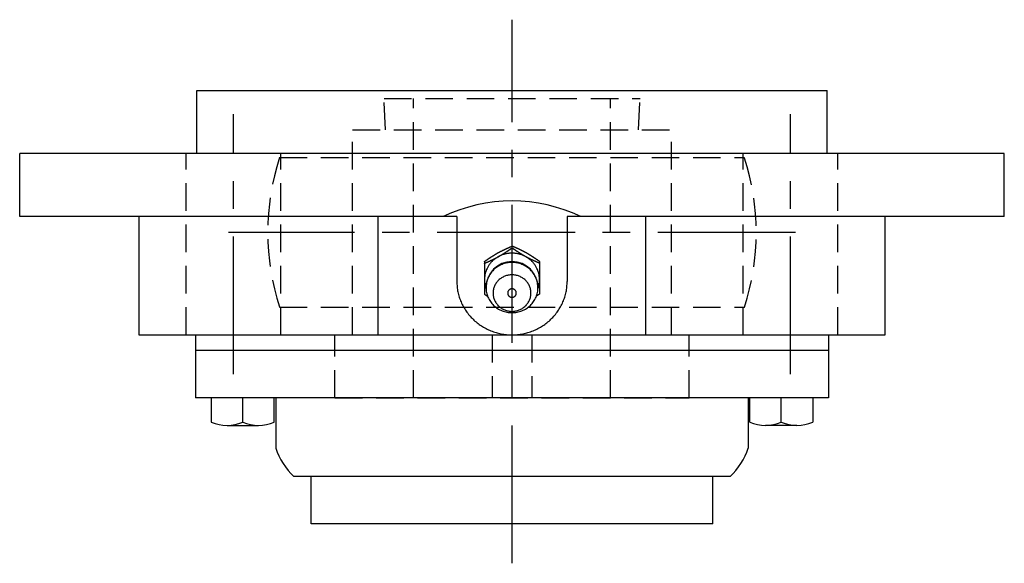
# Model space of a CAD drawing. Extents: x -68 to 156, y -68 to 157.
# Tile 9 of 9: x -62 to 62, y 88 to 157. Entities that reach past the tile are written whole.
import ezdxf

# ---------------------------------------------------------------- set-up
doc = ezdxf.new("R2010")
doc.units = 0
doc.header["$LTSCALE"] = 14
doc.linetypes.add('CENTER', pattern=[2, 1.25, -0.25, 0.25, -0.25])
doc.linetypes.add('HIDDEN', pattern=[0.375, 0.25, -0.125])
doc.layers.get('0').update_dxf_attribs({"linetype": 'CONTINUOUS'})
doc.layers.add('CENTER', color=1, linetype='CENTER')
doc.layers.add('HIDDEN', color=3, linetype='HIDDEN')

msp = doc.modelspace()

# ---------------------------------------------------------------- linework, layer by layer
for p, q in [((-40, 147.54), (40, 147.54)), ((-40, 139.54), (-40, 147.54)), ((40, 139.54), (40, 147.54)), ((62.5, 139.54), (-62.5, 139.54)), ((-62.5, 131.54), (-62.5, 139.54)), ((62.5, 131.54), (62.5, 139.54)), ((-7, 131.54), (-62.5, 131.54)), ((-47.36, 131.54), (-47.36, 116.54)), ((-17.01, 116.54), (-17.01, 131.54)), ((-7, 131.54), (-7, 123.3)), ((7, 131.54), (7, 123.3)), ((62.5, 131.54), (7, 131.54)), ((17.01, 116.54), (17.01, 131.54)), ((47.36, 116.54), (47.36, 131.54)), ((0, 127.57), (0, 127.8)), ((-3.5, 125.85), (-3.5, 121.71)), ((3.5, 125.85), (3.5, 121.71)), ((-3.5, 121.71), (-3.09, 121.43)), ((3.5, 121.71), (3.09, 121.43)), ((-47.36, 116.54), (47.36, 116.54)), ((-40.18, 116.54), (-40.18, 108.54)), ((40.18, 116.54), (40.18, 108.54)), ((40.18, 114.54), (-40.18, 114.54)), ((40.18, 108.54), (-40.18, 108.54)), ((-38.18, 108.54), (-38.18, 105.45)), ((-34.18, 105.45), (-34.18, 108.54)), ((-30.18, 105.45), (-30.18, 108.54)), ((-30, 108.54), (-30, 102.17)), ((30, 108.54), (30, 102.17)), ((30.18, 105.45), (30.18, 108.54)), ((34.18, 105.45), (34.18, 108.54)), ((38.18, 108.54), (38.18, 105.45)), ((-36.18, 105.04), (-32.18, 105.04)), ((36.18, 105.04), (32.18, 105.04)), ((27.69, 98.54), (-27.69, 98.54)), ((-25.5, 92.54), (-25.5, 98.54)), ((25.5, 92.54), (25.5, 98.54)), ((25.5, 92.54), (-25.5, 92.54))]:
    msp.add_line(p, q)
for points in [[(-3.5, 125.85, 0), (-3.48, 125.87, 0), (-3.46, 125.88, 0), (-3.44, 125.89, 0), (-3.42, 125.91, 0), (-3.4, 125.92, 0), (-3.37, 125.94, 0), (-3.35, 125.95, 0), (-3.33, 125.97, 0), (-3.31, 125.98, 0), (-3.29, 125.99, 0), (-3.27, 126.01, 0), (-3.25, 126.02, 0), (-3.23, 126.04, 0), (-3.21, 126.05, 0), (-3.19, 126.07, 0), (-3.17, 126.08, 0), (-3.14, 126.09, 0), (-3.12, 126.11, 0), (-3.1, 126.12, 0), (-3.08, 126.14, 0), (-3.06, 126.15, 0), (-3.04, 126.17, 0), (-3.02, 126.18, 0), (-3, 126.19, 0), (-2.98, 126.21, 0), (-2.96, 126.22, 0), (-2.93, 126.23, 0), (-2.91, 126.25, 0), (-2.89, 126.26, 0), (-2.87, 126.28, 0), (-2.85, 126.29, 0), (-2.83, 126.31, 0), (-2.81, 126.32, 0), (-2.79, 126.33, 0), (-2.77, 126.35, 0), (-2.75, 126.36, 0), (-2.72, 126.38, 0), (-2.7, 126.39, 0), (-2.68, 126.4, 0), (-2.66, 126.42, 0), (-2.64, 126.43, 0), (-2.62, 126.44, 0), (-2.6, 126.46, 0), (-2.58, 126.47, 0), (-2.55, 126.48, 0), (-2.53, 126.5, 0), (-2.51, 126.51, 0), (-2.49, 126.53, 0), (-2.47, 126.54, 0), (-2.45, 126.55, 0), (-2.43, 126.57, 0), (-2.41, 126.58, 0), (-2.38, 126.59, 0), (-2.36, 126.61, 0), (-2.34, 126.62, 0), (-2.32, 126.63, 0), (-2.3, 126.65, 0), (-2.28, 126.66, 0), (-2.26, 126.67, 0), (-2.23, 126.69, 0), (-2.21, 126.7, 0), (-2.19, 126.71, 0), (-2.17, 126.72, 0), (-2.15, 126.74, 0), (-2.13, 126.75, 0), (-2.1, 126.76, 0), (-2.08, 126.78, 0), (-2.06, 126.79, 0), (-2.04, 126.8, 0), (-2.02, 126.81, 0), (-2, 126.83, 0), (-1.97, 126.84, 0), (-1.95, 126.85, 0), (-1.93, 126.87, 0), (-1.91, 126.88, 0), (-1.89, 126.89, 0), (-1.86, 126.9, 0), (-1.84, 126.92, 0), (-1.82, 126.93, 0), (-1.8, 126.94, 0), (-1.78, 126.95, 0), (-1.75, 126.97, 0), (-1.73, 126.98, 0), (-1.71, 126.99, 0), (-1.69, 127, 0), (-1.67, 127.01, 0), (-1.64, 127.03, 0), (-1.62, 127.04, 0), (-1.6, 127.05, 0), (-1.58, 127.06, 0), (-1.55, 127.07, 0), (-1.53, 127.08, 0), (-1.51, 127.1, 0), (-1.49, 127.11, 0), (-1.47, 127.12, 0), (-1.44, 127.13, 0), (-1.42, 127.14, 0), (-1.4, 127.15, 0), (-1.38, 127.17, 0), (-1.35, 127.18, 0), (-1.33, 127.19, 0), (-1.31, 127.2, 0), (-1.29, 127.21, 0), (-1.26, 127.22, 0), (-1.24, 127.23, 0), (-1.22, 127.24, 0), (-1.19, 127.25, 0), (-1.17, 127.27, 0), (-1.15, 127.28, 0), (-1.13, 127.29, 0), (-1.1, 127.3, 0), (-1.08, 127.31, 0), (-1.06, 127.32, 0), (-1.04, 127.33, 0), (-1.01, 127.34, 0), (-0.99, 127.35, 0), (-0.97, 127.36, 0), (-0.94, 127.38, 0), (-0.92, 127.39, 0), (-0.9, 127.4, 0), (-0.88, 127.41, 0), (-0.85, 127.42, 0), (-0.83, 127.43, 0), (-0.81, 127.44, 0), (-0.78, 127.45, 0), (-0.76, 127.46, 0), (-0.74, 127.47, 0), (-0.72, 127.48, 0), (-0.69, 127.49, 0), (-0.67, 127.5, 0), (-0.65, 127.51, 0), (-0.62, 127.52, 0), (-0.6, 127.53, 0), (-0.58, 127.55, 0), (-0.55, 127.56, 0), (-0.53, 127.57, 0), (-0.51, 127.58, 0), (-0.49, 127.59, 0), (-0.46, 127.6, 0), (-0.44, 127.61, 0), (-0.42, 127.62, 0), (-0.39, 127.63, 0), (-0.37, 127.64, 0), (-0.35, 127.65, 0), (-0.32, 127.66, 0), (-0.3, 127.67, 0), (-0.28, 127.68, 0), (-0.25, 127.69, 0), (-0.23, 127.7, 0), (-0.21, 127.71, 0), (-0.19, 127.72, 0), (-0.16, 127.73, 0), (-0.14, 127.74, 0), (-0.12, 127.75, 0), (-0.09, 127.76, 0), (-0.07, 127.77, 0), (-0.05, 127.78, 0), (-0.02, 127.79, 0), (0, 127.8, 0)], [(-3.5, 125.61, 0), (-3.48, 125.62, 0), (-3.45, 125.64, 0), (-3.43, 125.64, 0), (-3.41, 125.66, 0), (-3.38, 125.67, 0), (-3.36, 125.68, 0), (-3.34, 125.69, 0), (-3.31, 125.7, 0), (-3.29, 125.71, 0), (-3.27, 125.72, 0), (-3.25, 125.73, 0), (-3.22, 125.74, 0), (-3.2, 125.75, 0), (-3.18, 125.76, 0), (-3.15, 125.77, 0), (-3.13, 125.78, 0), (-3.11, 125.79, 0), (-3.08, 125.8, 0), (-3.06, 125.81, 0), (-3.04, 125.82, 0), (-3.01, 125.83, 0), (-2.99, 125.84, 0), (-2.97, 125.85, 0), (-2.95, 125.86, 0), (-2.92, 125.87, 0), (-2.9, 125.88, 0), (-2.88, 125.89, 0), (-2.85, 125.9, 0), (-2.83, 125.91, 0), (-2.81, 125.92, 0), (-2.78, 125.94, 0), (-2.76, 125.95, 0), (-2.74, 125.96, 0), (-2.72, 125.97, 0), (-2.69, 125.98, 0), (-2.67, 125.99, 0), (-2.65, 126, 0), (-2.62, 126.01, 0), (-2.6, 126.02, 0), (-2.58, 126.03, 0), (-2.56, 126.04, 0), (-2.53, 126.05, 0), (-2.51, 126.06, 0), (-2.49, 126.07, 0), (-2.46, 126.08, 0), (-2.44, 126.1, 0), (-2.42, 126.11, 0), (-2.4, 126.12, 0), (-2.37, 126.13, 0), (-2.35, 126.14, 0), (-2.33, 126.15, 0), (-2.3, 126.16, 0), (-2.28, 126.17, 0), (-2.26, 126.18, 0), (-2.24, 126.2, 0), (-2.21, 126.21, 0), (-2.19, 126.22, 0), (-2.17, 126.23, 0), (-2.15, 126.24, 0), (-2.12, 126.25, 0), (-2.1, 126.26, 0), (-2.08, 126.28, 0), (-2.06, 126.29, 0), (-2.03, 126.3, 0), (-2.01, 126.31, 0), (-1.99, 126.32, 0), (-1.97, 126.33, 0), (-1.95, 126.34, 0), (-1.92, 126.36, 0), (-1.9, 126.37, 0), (-1.88, 126.38, 0), (-1.86, 126.39, 0), (-1.83, 126.4, 0), (-1.81, 126.42, 0), (-1.79, 126.43, 0), (-1.77, 126.44, 0), (-1.75, 126.45, 0), (-1.72, 126.46, 0), (-1.7, 126.48, 0), (-1.68, 126.49, 0), (-1.66, 126.5, 0), (-1.64, 126.51, 0), (-1.61, 126.53, 0), (-1.59, 126.54, 0), (-1.57, 126.55, 0), (-1.55, 126.56, 0), (-1.53, 126.58, 0), (-1.5, 126.59, 0), (-1.48, 126.6, 0), (-1.46, 126.61, 0), (-1.44, 126.63, 0), (-1.42, 126.64, 0), (-1.4, 126.65, 0), (-1.37, 126.67, 0), (-1.35, 126.68, 0), (-1.33, 126.69, 0), (-1.31, 126.7, 0), (-1.29, 126.72, 0), (-1.27, 126.73, 0), (-1.24, 126.74, 0), (-1.22, 126.76, 0), (-1.2, 126.77, 0), (-1.18, 126.78, 0), (-1.16, 126.8, 0), (-1.14, 126.81, 0), (-1.12, 126.82, 0), (-1.09, 126.84, 0), (-1.07, 126.85, 0), (-1.05, 126.86, 0), (-1.03, 126.88, 0), (-1.01, 126.89, 0), (-0.99, 126.91, 0), (-0.97, 126.92, 0), (-0.95, 126.93, 0), (-0.92, 126.95, 0), (-0.9, 126.96, 0), (-0.88, 126.97, 0), (-0.86, 126.99, 0), (-0.84, 127, 0), (-0.82, 127.02, 0), (-0.8, 127.03, 0), (-0.78, 127.04, 0), (-0.75, 127.06, 0), (-0.73, 127.07, 0), (-0.71, 127.08, 0), (-0.69, 127.1, 0), (-0.67, 127.11, 0), (-0.65, 127.13, 0), (-0.63, 127.14, 0), (-0.61, 127.15, 0), (-0.59, 127.17, 0), (-0.56, 127.18, 0), (-0.54, 127.2, 0), (-0.52, 127.21, 0), (-0.5, 127.22, 0), (-0.48, 127.24, 0), (-0.46, 127.25, 0), (-0.44, 127.27, 0), (-0.42, 127.28, 0), (-0.4, 127.3, 0), (-0.38, 127.31, 0), (-0.36, 127.32, 0), (-0.33, 127.34, 0), (-0.31, 127.35, 0), (-0.29, 127.37, 0), (-0.27, 127.38, 0), (-0.25, 127.39, 0), (-0.23, 127.41, 0), (-0.21, 127.42, 0), (-0.19, 127.44, 0), (-0.17, 127.45, 0), (-0.15, 127.47, 0), (-0.13, 127.48, 0), (-0.1, 127.5, 0), (-0.08, 127.51, 0), (-0.06, 127.52, 0), (-0.04, 127.54, 0), (-0.02, 127.55, 0), (0, 127.57, 0)], [(3.5, 125.85, 0), (3.48, 125.87, 0), (3.46, 125.88, 0), (3.44, 125.89, 0), (3.42, 125.91, 0), (3.4, 125.92, 0), (3.37, 125.94, 0), (3.35, 125.95, 0), (3.33, 125.97, 0), (3.31, 125.98, 0), (3.29, 125.99, 0), (3.27, 126.01, 0), (3.25, 126.02, 0), (3.23, 126.04, 0), (3.21, 126.05, 0), (3.19, 126.07, 0), (3.17, 126.08, 0), (3.14, 126.09, 0), (3.12, 126.11, 0), (3.1, 126.12, 0), (3.08, 126.14, 0), (3.06, 126.15, 0), (3.04, 126.17, 0), (3.02, 126.18, 0), (3, 126.19, 0), (2.98, 126.21, 0), (2.96, 126.22, 0), (2.93, 126.23, 0), (2.91, 126.25, 0), (2.89, 126.26, 0), (2.87, 126.28, 0), (2.85, 126.29, 0), (2.83, 126.31, 0), (2.81, 126.32, 0), (2.79, 126.33, 0), (2.77, 126.35, 0), (2.75, 126.36, 0), (2.72, 126.38, 0), (2.7, 126.39, 0), (2.68, 126.4, 0), (2.66, 126.42, 0), (2.64, 126.43, 0), (2.62, 126.44, 0), (2.6, 126.46, 0), (2.58, 126.47, 0), (2.55, 126.48, 0), (2.53, 126.5, 0), (2.51, 126.51, 0), (2.49, 126.53, 0), (2.47, 126.54, 0), (2.45, 126.55, 0), (2.43, 126.57, 0), (2.41, 126.58, 0), (2.38, 126.59, 0), (2.36, 126.61, 0), (2.34, 126.62, 0), (2.32, 126.63, 0), (2.3, 126.65, 0), (2.28, 126.66, 0), (2.26, 126.67, 0), (2.23, 126.69, 0), (2.21, 126.7, 0), (2.19, 126.71, 0), (2.17, 126.72, 0), (2.15, 126.74, 0), (2.13, 126.75, 0), (2.1, 126.76, 0), (2.08, 126.78, 0), (2.06, 126.79, 0), (2.04, 126.8, 0), (2.02, 126.81, 0), (2, 126.83, 0), (1.97, 126.84, 0), (1.95, 126.85, 0), (1.93, 126.87, 0), (1.91, 126.88, 0), (1.89, 126.89, 0), (1.86, 126.9, 0), (1.84, 126.92, 0), (1.82, 126.93, 0), (1.8, 126.94, 0), (1.78, 126.95, 0), (1.75, 126.97, 0), (1.73, 126.98, 0), (1.71, 126.99, 0), (1.69, 127, 0), (1.67, 127.01, 0), (1.64, 127.03, 0), (1.62, 127.04, 0), (1.6, 127.05, 0), (1.58, 127.06, 0), (1.55, 127.07, 0), (1.53, 127.08, 0), (1.51, 127.1, 0), (1.49, 127.11, 0), (1.47, 127.12, 0), (1.44, 127.13, 0), (1.42, 127.14, 0), (1.4, 127.15, 0), (1.38, 127.17, 0), (1.35, 127.18, 0), (1.33, 127.19, 0), (1.31, 127.2, 0), (1.29, 127.21, 0), (1.26, 127.22, 0), (1.24, 127.23, 0), (1.22, 127.24, 0), (1.19, 127.25, 0), (1.17, 127.27, 0), (1.15, 127.28, 0), (1.13, 127.29, 0), (1.1, 127.3, 0), (1.08, 127.31, 0), (1.06, 127.32, 0), (1.04, 127.33, 0), (1.01, 127.34, 0), (0.99, 127.35, 0), (0.97, 127.36, 0), (0.94, 127.38, 0), (0.92, 127.39, 0), (0.9, 127.4, 0), (0.88, 127.41, 0), (0.85, 127.42, 0), (0.83, 127.43, 0), (0.81, 127.44, 0), (0.78, 127.45, 0), (0.76, 127.46, 0), (0.74, 127.47, 0), (0.72, 127.48, 0), (0.69, 127.49, 0), (0.67, 127.5, 0), (0.65, 127.51, 0), (0.62, 127.52, 0), (0.6, 127.53, 0), (0.58, 127.55, 0), (0.55, 127.56, 0), (0.53, 127.57, 0), (0.51, 127.58, 0), (0.49, 127.59, 0), (0.46, 127.6, 0), (0.44, 127.61, 0), (0.42, 127.62, 0), (0.39, 127.63, 0), (0.37, 127.64, 0), (0.35, 127.65, 0), (0.32, 127.66, 0), (0.3, 127.67, 0), (0.28, 127.68, 0), (0.25, 127.69, 0), (0.23, 127.7, 0), (0.21, 127.71, 0), (0.19, 127.72, 0), (0.16, 127.73, 0), (0.14, 127.74, 0), (0.12, 127.75, 0), (0.09, 127.76, 0), (0.07, 127.77, 0), (0.05, 127.78, 0), (0.02, 127.79, 0), (0, 127.8, 0)], [(3.5, 125.61, 0), (3.48, 125.62, 0), (3.45, 125.64, 0), (3.43, 125.64, 0), (3.41, 125.66, 0), (3.38, 125.67, 0), (3.36, 125.68, 0), (3.34, 125.69, 0), (3.31, 125.7, 0), (3.29, 125.71, 0), (3.27, 125.72, 0), (3.25, 125.73, 0), (3.22, 125.74, 0), (3.2, 125.75, 0), (3.18, 125.76, 0), (3.15, 125.77, 0), (3.13, 125.78, 0), (3.11, 125.79, 0), (3.08, 125.8, 0), (3.06, 125.81, 0), (3.04, 125.82, 0), (3.01, 125.83, 0), (2.99, 125.84, 0), (2.97, 125.85, 0), (2.95, 125.86, 0), (2.92, 125.87, 0), (2.9, 125.88, 0), (2.88, 125.89, 0), (2.85, 125.9, 0), (2.83, 125.91, 0), (2.81, 125.92, 0), (2.78, 125.94, 0), (2.76, 125.95, 0), (2.74, 125.96, 0), (2.72, 125.97, 0), (2.69, 125.98, 0), (2.67, 125.99, 0), (2.65, 126, 0), (2.62, 126.01, 0), (2.6, 126.02, 0), (2.58, 126.03, 0), (2.56, 126.04, 0), (2.53, 126.05, 0), (2.51, 126.06, 0), (2.49, 126.07, 0), (2.46, 126.08, 0), (2.44, 126.1, 0), (2.42, 126.11, 0), (2.4, 126.12, 0), (2.37, 126.13, 0), (2.35, 126.14, 0), (2.33, 126.15, 0), (2.3, 126.16, 0), (2.28, 126.17, 0), (2.26, 126.18, 0), (2.24, 126.2, 0), (2.21, 126.21, 0), (2.19, 126.22, 0), (2.17, 126.23, 0), (2.15, 126.24, 0), (2.12, 126.25, 0), (2.1, 126.26, 0), (2.08, 126.28, 0), (2.06, 126.29, 0), (2.03, 126.3, 0), (2.01, 126.31, 0), (1.99, 126.32, 0), (1.97, 126.33, 0), (1.95, 126.34, 0), (1.92, 126.36, 0), (1.9, 126.37, 0), (1.88, 126.38, 0), (1.86, 126.39, 0), (1.83, 126.4, 0), (1.81, 126.42, 0), (1.79, 126.43, 0), (1.77, 126.44, 0), (1.75, 126.45, 0), (1.72, 126.46, 0), (1.7, 126.48, 0), (1.68, 126.49, 0), (1.66, 126.5, 0), (1.64, 126.51, 0), (1.61, 126.53, 0), (1.59, 126.54, 0), (1.57, 126.55, 0), (1.55, 126.56, 0), (1.53, 126.58, 0), (1.5, 126.59, 0), (1.48, 126.6, 0), (1.46, 126.61, 0), (1.44, 126.63, 0), (1.42, 126.64, 0), (1.4, 126.65, 0), (1.37, 126.67, 0), (1.35, 126.68, 0), (1.33, 126.69, 0), (1.31, 126.7, 0), (1.29, 126.72, 0), (1.27, 126.73, 0), (1.24, 126.74, 0), (1.22, 126.76, 0), (1.2, 126.77, 0), (1.18, 126.78, 0), (1.16, 126.8, 0), (1.14, 126.81, 0), (1.12, 126.82, 0), (1.09, 126.84, 0), (1.07, 126.85, 0), (1.05, 126.86, 0), (1.03, 126.88, 0), (1.01, 126.89, 0), (0.99, 126.91, 0), (0.97, 126.92, 0), (0.95, 126.93, 0), (0.92, 126.95, 0), (0.9, 126.96, 0), (0.88, 126.97, 0), (0.86, 126.99, 0), (0.84, 127, 0), (0.82, 127.02, 0), (0.8, 127.03, 0), (0.78, 127.04, 0), (0.75, 127.06, 0), (0.73, 127.07, 0), (0.71, 127.08, 0), (0.69, 127.1, 0), (0.67, 127.11, 0), (0.65, 127.13, 0), (0.63, 127.14, 0), (0.61, 127.15, 0), (0.59, 127.17, 0), (0.56, 127.18, 0), (0.54, 127.2, 0), (0.52, 127.21, 0), (0.5, 127.22, 0), (0.48, 127.24, 0), (0.46, 127.25, 0), (0.44, 127.27, 0), (0.42, 127.28, 0), (0.4, 127.3, 0), (0.38, 127.31, 0), (0.36, 127.32, 0), (0.33, 127.34, 0), (0.31, 127.35, 0), (0.29, 127.37, 0), (0.27, 127.38, 0), (0.25, 127.39, 0), (0.23, 127.41, 0), (0.21, 127.42, 0), (0.19, 127.44, 0), (0.17, 127.45, 0), (0.15, 127.47, 0), (0.13, 127.48, 0), (0.1, 127.5, 0), (0.08, 127.51, 0), (0.06, 127.52, 0), (0.04, 127.54, 0), (0.02, 127.55, 0), (0, 127.57, 0)], [(3.3, 122.39, 0), (3.33, 122.48, 0), (3.36, 122.58, 0), (3.39, 122.67, 0), (3.41, 122.77, 0), (3.43, 122.87, 0), (3.45, 122.97, 0), (3.47, 123.07, 0), (3.48, 123.17, 0), (3.49, 123.27, 0), (3.5, 123.37, 0), (3.5, 123.47, 0), (3.5, 123.58, 0), (3.5, 123.68, 0), (3.49, 123.78, 0), (3.48, 123.88, 0), (3.47, 123.98, 0), (3.45, 124.08, 0), (3.43, 124.18, 0), (3.41, 124.28, 0), (3.39, 124.38, 0), (3.36, 124.47, 0), (3.33, 124.57, 0), (3.29, 124.67, 0), (3.26, 124.76, 0), (3.22, 124.85, 0), (3.17, 124.94, 0), (3.13, 125.04, 0), (3.08, 125.13, 0), (3.03, 125.21, 0), (2.98, 125.3, 0), (2.92, 125.39, 0), (2.86, 125.47, 0), (2.8, 125.55, 0), (2.74, 125.63, 0), (2.67, 125.71, 0), (2.6, 125.79, 0), (2.53, 125.86, 0), (2.46, 125.93, 0), (2.38, 126, 0), (2.3, 126.07, 0), (2.22, 126.13, 0), (2.14, 126.2, 0), (2.06, 126.26, 0), (1.97, 126.32, 0), (1.88, 126.37, 0), (1.79, 126.42, 0), (1.7, 126.47, 0), (1.61, 126.52, 0), (1.52, 126.57, 0), (1.42, 126.61, 0), (1.33, 126.65, 0), (1.23, 126.69, 0), (1.13, 126.72, 0), (1.03, 126.75, 0), (0.93, 126.78, 0), (0.83, 126.81, 0), (0.73, 126.83, 0), (0.62, 126.85, 0), (0.52, 126.86, 0), (0.42, 126.88, 0), (0.31, 126.89, 0), (0.21, 126.9, 0), (0.1, 126.9, 0), (0, 126.9, 0), (-0.1, 126.9, 0), (-0.21, 126.9, 0), (-0.31, 126.89, 0), (-0.42, 126.88, 0), (-0.52, 126.86, 0), (-0.62, 126.85, 0), (-0.73, 126.83, 0), (-0.83, 126.81, 0), (-0.93, 126.78, 0), (-1.03, 126.75, 0), (-1.13, 126.72, 0), (-1.23, 126.69, 0), (-1.33, 126.65, 0), (-1.42, 126.61, 0), (-1.52, 126.57, 0), (-1.61, 126.52, 0), (-1.7, 126.47, 0), (-1.79, 126.42, 0), (-1.88, 126.37, 0), (-1.97, 126.32, 0), (-2.06, 126.26, 0), (-2.14, 126.2, 0), (-2.22, 126.13, 0), (-2.3, 126.07, 0), (-2.38, 126, 0), (-2.46, 125.93, 0), (-2.53, 125.86, 0), (-2.6, 125.79, 0), (-2.67, 125.71, 0), (-2.74, 125.63, 0), (-2.8, 125.55, 0), (-2.86, 125.47, 0), (-2.92, 125.39, 0), (-2.98, 125.3, 0), (-3.03, 125.21, 0), (-3.08, 125.13, 0), (-3.13, 125.04, 0), (-3.17, 124.94, 0), (-3.22, 124.85, 0), (-3.26, 124.76, 0), (-3.29, 124.67, 0), (-3.33, 124.57, 0), (-3.36, 124.47, 0), (-3.39, 124.38, 0), (-3.41, 124.28, 0), (-3.43, 124.18, 0), (-3.45, 124.08, 0), (-3.47, 123.98, 0), (-3.48, 123.88, 0), (-3.49, 123.78, 0), (-3.5, 123.68, 0), (-3.5, 123.58, 0), (-3.5, 123.47, 0), (-3.5, 123.37, 0), (-3.49, 123.27, 0), (-3.48, 123.17, 0), (-3.47, 123.07, 0), (-3.45, 122.97, 0), (-3.43, 122.87, 0), (-3.41, 122.77, 0), (-3.39, 122.67, 0), (-3.36, 122.58, 0), (-3.33, 122.48, 0), (-3.3, 122.39, 0)], [(3.3, 122.54, 0), (3.3, 122.69, 0), (3.28, 122.85, 0), (3.26, 123.01, 0), (3.24, 123.16, 0), (3.2, 123.31, 0), (3.16, 123.46, 0), (3.11, 123.61, 0), (3.05, 123.76, 0), (2.98, 123.9, 0), (2.91, 124.04, 0), (2.83, 124.18, 0), (2.74, 124.31, 0), (2.65, 124.44, 0), (2.55, 124.56, 0), (2.45, 124.68, 0), (2.33, 124.79, 0), (2.22, 124.9, 0), (2.09, 125, 0), (1.97, 125.1, 0), (1.83, 125.19, 0), (1.7, 125.27, 0), (1.56, 125.35, 0), (1.41, 125.42, 0), (1.26, 125.48, 0), (1.11, 125.54, 0), (0.96, 125.59, 0), (0.8, 125.63, 0), (0.64, 125.67, 0), (0.48, 125.69, 0), (0.32, 125.71, 0), (0.16, 125.72, 0), (0, 125.73, 0), (-0.16, 125.72, 0), (-0.32, 125.71, 0), (-0.48, 125.69, 0), (-0.64, 125.67, 0), (-0.8, 125.63, 0), (-0.96, 125.59, 0), (-1.11, 125.54, 0), (-1.26, 125.48, 0), (-1.41, 125.42, 0), (-1.56, 125.35, 0), (-1.7, 125.27, 0), (-1.83, 125.19, 0), (-1.97, 125.1, 0), (-2.09, 125, 0), (-2.22, 124.9, 0), (-2.33, 124.79, 0), (-2.45, 124.68, 0), (-2.55, 124.56, 0), (-2.65, 124.44, 0), (-2.74, 124.31, 0), (-2.83, 124.18, 0), (-2.91, 124.04, 0), (-2.98, 123.9, 0), (-3.05, 123.76, 0), (-3.11, 123.61, 0), (-3.16, 123.46, 0), (-3.2, 123.31, 0), (-3.24, 123.16, 0), (-3.26, 123.01, 0), (-3.28, 122.85, 0), (-3.3, 122.69, 0), (-3.3, 122.54, 0), (-3.3, 122.38, 0), (-3.28, 122.23, 0), (-3.26, 122.07, 0), (-3.24, 121.92, 0), (-3.2, 121.76, 0), (-3.16, 121.61, 0), (-3.11, 121.47, 0), (-3.05, 121.32, 0), (-2.98, 121.18, 0), (-2.91, 121.04, 0), (-2.83, 120.9, 0), (-2.74, 120.77, 0), (-2.65, 120.64, 0), (-2.55, 120.52, 0), (-2.45, 120.4, 0), (-2.33, 120.28, 0), (-2.22, 120.18, 0), (-2.09, 120.08, 0), (-1.97, 119.98, 0), (-1.83, 119.89, 0), (-1.7, 119.81, 0), (-1.56, 119.73, 0), (-1.41, 119.66, 0), (-1.26, 119.59, 0), (-1.11, 119.54, 0), (-0.96, 119.49, 0), (-0.8, 119.45, 0), (-0.64, 119.41, 0), (-0.48, 119.39, 0), (-0.32, 119.37, 0), (-0.16, 119.36, 0), (0, 119.35, 0), (0.16, 119.36, 0), (0.32, 119.37, 0), (0.48, 119.39, 0), (0.64, 119.41, 0), (0.8, 119.45, 0), (0.96, 119.49, 0), (1.11, 119.54, 0), (1.26, 119.59, 0), (1.41, 119.66, 0), (1.56, 119.73, 0), (1.7, 119.81, 0), (1.83, 119.89, 0), (1.97, 119.98, 0), (2.09, 120.08, 0), (2.22, 120.18, 0), (2.33, 120.28, 0), (2.45, 120.4, 0), (2.55, 120.52, 0), (2.65, 120.64, 0), (2.74, 120.77, 0), (2.83, 120.9, 0), (2.91, 121.04, 0), (2.98, 121.18, 0), (3.05, 121.32, 0), (3.11, 121.47, 0), (3.16, 121.61, 0), (3.2, 121.76, 0), (3.24, 121.92, 0), (3.26, 122.07, 0), (3.28, 122.23, 0), (3.3, 122.38, 0), (3.3, 122.54, 0)], [(2.4, 121.84, 0), (2.4, 121.95, 0), (2.39, 122.07, 0), (2.37, 122.18, 0), (2.35, 122.29, 0), (2.33, 122.4, 0), (2.3, 122.51, 0), (2.26, 122.62, 0), (2.22, 122.73, 0), (2.17, 122.83, 0), (2.12, 122.93, 0), (2.06, 123.03, 0), (2, 123.13, 0), (1.93, 123.22, 0), (1.86, 123.31, 0), (1.78, 123.4, 0), (1.7, 123.48, 0), (1.61, 123.56, 0), (1.52, 123.63, 0), (1.43, 123.7, 0), (1.33, 123.77, 0), (1.23, 123.83, 0), (1.13, 123.88, 0), (1.03, 123.94, 0), (0.92, 123.98, 0), (0.81, 124.02, 0), (0.7, 124.06, 0), (0.58, 124.09, 0), (0.47, 124.11, 0), (0.35, 124.13, 0), (0.24, 124.15, 0), (0.12, 124.16, 0), (0, 124.16, 0), (-0.12, 124.16, 0), (-0.24, 124.15, 0), (-0.35, 124.13, 0), (-0.47, 124.11, 0), (-0.58, 124.09, 0), (-0.7, 124.06, 0), (-0.81, 124.02, 0), (-0.92, 123.98, 0), (-1.03, 123.94, 0), (-1.13, 123.88, 0), (-1.23, 123.83, 0), (-1.33, 123.77, 0), (-1.43, 123.7, 0), (-1.52, 123.63, 0), (-1.61, 123.56, 0), (-1.7, 123.48, 0), (-1.78, 123.4, 0), (-1.86, 123.31, 0), (-1.93, 123.22, 0), (-2, 123.13, 0), (-2.06, 123.03, 0), (-2.12, 122.93, 0), (-2.17, 122.83, 0), (-2.22, 122.73, 0), (-2.26, 122.62, 0), (-2.3, 122.51, 0), (-2.33, 122.4, 0), (-2.35, 122.29, 0), (-2.37, 122.18, 0), (-2.39, 122.07, 0), (-2.4, 121.95, 0), (-2.4, 121.84, 0), (-2.4, 121.73, 0), (-2.39, 121.61, 0), (-2.37, 121.5, 0), (-2.35, 121.39, 0), (-2.33, 121.28, 0), (-2.3, 121.17, 0), (-2.26, 121.06, 0), (-2.22, 120.95, 0), (-2.17, 120.85, 0), (-2.12, 120.75, 0), (-2.06, 120.65, 0), (-2, 120.55, 0), (-1.93, 120.46, 0), (-1.86, 120.37, 0), (-1.78, 120.28, 0), (-1.7, 120.2, 0), (-1.61, 120.12, 0), (-1.52, 120.05, 0), (-1.43, 119.98, 0), (-1.33, 119.91, 0), (-1.23, 119.85, 0), (-1.13, 119.8, 0), (-1.03, 119.74, 0), (-0.92, 119.7, 0), (-0.81, 119.66, 0), (-0.7, 119.62, 0), (-0.58, 119.59, 0), (-0.47, 119.57, 0), (-0.35, 119.55, 0), (-0.24, 119.53, 0), (-0.12, 119.52, 0), (0, 119.52, 0), (0.12, 119.52, 0), (0.24, 119.53, 0), (0.35, 119.55, 0), (0.47, 119.57, 0), (0.58, 119.59, 0), (0.7, 119.62, 0), (0.81, 119.66, 0), (0.92, 119.7, 0), (1.03, 119.74, 0), (1.13, 119.8, 0), (1.23, 119.85, 0), (1.33, 119.91, 0), (1.43, 119.98, 0), (1.52, 120.05, 0), (1.61, 120.12, 0), (1.7, 120.2, 0), (1.78, 120.28, 0), (1.86, 120.37, 0), (1.93, 120.46, 0), (2, 120.55, 0), (2.06, 120.65, 0), (2.12, 120.75, 0), (2.17, 120.85, 0), (2.22, 120.95, 0), (2.26, 121.06, 0), (2.3, 121.17, 0), (2.33, 121.28, 0), (2.35, 121.39, 0), (2.37, 121.5, 0), (2.39, 121.61, 0), (2.4, 121.73, 0), (2.4, 121.84, 0)], [(-7, 123.3, 0), (-7, 123.14, 0), (-6.99, 122.97, 0), (-6.98, 122.8, 0), (-6.97, 122.64, 0), (-6.95, 122.47, 0), (-6.92, 122.31, 0), (-6.9, 122.14, 0), (-6.87, 121.98, 0), (-6.83, 121.82, 0), (-6.79, 121.66, 0), (-6.75, 121.5, 0), (-6.7, 121.34, 0), (-6.65, 121.18, 0), (-6.59, 121.02, 0), (-6.53, 120.87, 0), (-6.47, 120.71, 0), (-6.4, 120.56, 0), (-6.33, 120.41, 0), (-6.25, 120.26, 0), (-6.17, 120.11, 0), (-6.09, 119.97, 0), (-6, 119.83, 0), (-5.91, 119.68, 0), (-5.82, 119.55, 0), (-5.72, 119.41, 0), (-5.62, 119.27, 0), (-5.52, 119.14, 0), (-5.41, 119.01, 0), (-5.3, 118.89, 0), (-5.19, 118.76, 0), (-5.07, 118.64, 0), (-4.95, 118.52, 0), (-4.83, 118.4, 0), (-4.7, 118.29, 0), (-4.57, 118.18, 0), (-4.44, 118.08, 0), (-4.31, 117.97, 0), (-4.17, 117.87, 0), (-4.03, 117.77, 0), (-3.89, 117.68, 0), (-3.74, 117.59, 0), (-3.6, 117.5, 0), (-3.45, 117.42, 0), (-3.3, 117.34, 0), (-3.15, 117.26, 0), (-2.99, 117.19, 0), (-2.84, 117.12, 0), (-2.68, 117.06, 0), (-2.52, 116.99, 0), (-2.36, 116.94, 0), (-2.2, 116.88, 0), (-2.03, 116.83, 0), (-1.87, 116.78, 0), (-1.7, 116.74, 0), (-1.53, 116.7, 0), (-1.37, 116.67, 0), (-1.2, 116.64, 0), (-1.03, 116.61, 0), (-0.86, 116.59, 0), (-0.69, 116.57, 0), (-0.51, 116.56, 0), (-0.34, 116.55, 0), (-0.17, 116.54, 0), (0, 116.54, 0), (0.17, 116.54, 0), (0.34, 116.55, 0), (0.51, 116.56, 0), (0.69, 116.57, 0), (0.86, 116.59, 0), (1.03, 116.61, 0), (1.2, 116.64, 0), (1.37, 116.67, 0), (1.53, 116.7, 0), (1.7, 116.74, 0), (1.87, 116.78, 0), (2.03, 116.83, 0), (2.2, 116.88, 0), (2.36, 116.94, 0), (2.52, 116.99, 0), (2.68, 117.06, 0), (2.84, 117.12, 0), (2.99, 117.19, 0), (3.15, 117.26, 0), (3.3, 117.34, 0), (3.45, 117.42, 0), (3.6, 117.5, 0), (3.74, 117.59, 0), (3.89, 117.68, 0), (4.03, 117.77, 0), (4.17, 117.87, 0), (4.31, 117.97, 0), (4.44, 118.08, 0), (4.57, 118.18, 0), (4.7, 118.29, 0), (4.83, 118.4, 0), (4.95, 118.52, 0), (5.07, 118.64, 0), (5.19, 118.76, 0), (5.3, 118.89, 0), (5.41, 119.01, 0), (5.52, 119.14, 0), (5.62, 119.27, 0), (5.72, 119.41, 0), (5.82, 119.55, 0), (5.91, 119.68, 0), (6, 119.83, 0), (6.09, 119.97, 0), (6.17, 120.11, 0), (6.25, 120.26, 0), (6.33, 120.41, 0), (6.4, 120.56, 0), (6.47, 120.71, 0), (6.53, 120.87, 0), (6.59, 121.02, 0), (6.65, 121.18, 0), (6.7, 121.34, 0), (6.75, 121.5, 0), (6.79, 121.66, 0), (6.83, 121.82, 0), (6.87, 121.98, 0), (6.9, 122.14, 0), (6.92, 122.31, 0), (6.95, 122.47, 0), (6.97, 122.64, 0), (6.98, 122.8, 0), (6.99, 122.97, 0), (7, 123.14, 0), (7, 123.3, 0)], [(-3.5, 123.52, 0), (-3.5, 123.51, 0), (-3.5, 123.5, 0), (-3.5, 123.5, 0), (-3.5, 123.49, 0), (-3.5, 123.48, 0), (-3.5, 123.47, 0), (-3.5, 123.46, 0), (-3.5, 123.45, 0), (-3.5, 123.44, 0), (-3.5, 123.43, 0), (-3.5, 123.42, 0), (-3.5, 123.41, 0), (-3.5, 123.4, 0), (-3.5, 123.39, 0), (-3.5, 123.39, 0), (-3.5, 123.38, 0), (-3.5, 123.37, 0), (-3.5, 123.36, 0), (-3.5, 123.35, 0), (-3.49, 123.34, 0), (-3.49, 123.33, 0), (-3.49, 123.32, 0), (-3.49, 123.31, 0), (-3.49, 123.31, 0), (-3.49, 123.3, 0), (-3.49, 123.29, 0), (-3.49, 123.28, 0), (-3.49, 123.27, 0), (-3.49, 123.26, 0), (-3.49, 123.25, 0), (-3.49, 123.24, 0), (-3.49, 123.23, 0), (-3.49, 123.22, 0), (-3.49, 123.22, 0), (-3.48, 123.21, 0), (-3.48, 123.2, 0), (-3.48, 123.19, 0), (-3.48, 123.18, 0), (-3.48, 123.17, 0), (-3.48, 123.16, 0), (-3.48, 123.15, 0), (-3.48, 123.14, 0), (-3.48, 123.13, 0), (-3.48, 123.12, 0), (-3.47, 123.12, 0), (-3.47, 123.11, 0), (-3.47, 123.1, 0), (-3.47, 123.09, 0), (-3.47, 123.08, 0), (-3.47, 123.07, 0), (-3.47, 123.06, 0), (-3.47, 123.05, 0), (-3.46, 123.04, 0), (-3.46, 123.03, 0), (-3.46, 123.03, 0), (-3.46, 123.02, 0), (-3.46, 123.01, 0), (-3.46, 123, 0), (-3.46, 122.99, 0), (-3.45, 122.98, 0), (-3.45, 122.97, 0), (-3.45, 122.96, 0), (-3.45, 122.95, 0), (-3.45, 122.94, 0), (-3.45, 122.94, 0), (-3.45, 122.93, 0), (-3.44, 122.92, 0), (-3.44, 122.91, 0), (-3.44, 122.9, 0), (-3.44, 122.89, 0), (-3.44, 122.88, 0), (-3.44, 122.87, 0), (-3.43, 122.86, 0), (-3.43, 122.86, 0), (-3.43, 122.85, 0), (-3.43, 122.84, 0), (-3.43, 122.83, 0), (-3.42, 122.82, 0), (-3.42, 122.81, 0), (-3.42, 122.8, 0), (-3.42, 122.79, 0), (-3.42, 122.78, 0), (-3.41, 122.78, 0), (-3.41, 122.77, 0), (-3.41, 122.76, 0), (-3.41, 122.75, 0), (-3.41, 122.74, 0), (-3.4, 122.73, 0), (-3.4, 122.72, 0), (-3.4, 122.72, 0), (-3.4, 122.71, 0), (-3.39, 122.7, 0), (-3.39, 122.69, 0), (-3.39, 122.68, 0), (-3.39, 122.67, 0), (-3.38, 122.66, 0), (-3.38, 122.65, 0), (-3.38, 122.64, 0), (-3.38, 122.64, 0), (-3.38, 122.63, 0), (-3.37, 122.62, 0), (-3.37, 122.61, 0), (-3.37, 122.6, 0), (-3.37, 122.59, 0), (-3.36, 122.58, 0), (-3.36, 122.58, 0), (-3.36, 122.57, 0), (-3.35, 122.56, 0), (-3.35, 122.55, 0), (-3.35, 122.54, 0), (-3.35, 122.53, 0), (-3.34, 122.52, 0), (-3.34, 122.51, 0), (-3.34, 122.51, 0), (-3.34, 122.5, 0), (-3.33, 122.49, 0), (-3.33, 122.48, 0), (-3.33, 122.47, 0), (-3.32, 122.46, 0), (-3.32, 122.45, 0), (-3.32, 122.44, 0), (-3.31, 122.44, 0), (-3.31, 122.43, 0), (-3.31, 122.42, 0), (-3.31, 122.41, 0), (-3.3, 122.4, 0), (-3.3, 122.39, 0), (-3.3, 122.39, 0)], [(0.55, 121.84, 0), (0.55, 121.87, 0), (0.55, 121.89, 0), (0.55, 121.92, 0), (0.54, 121.94, 0), (0.54, 121.97, 0), (0.53, 122, 0), (0.52, 122.02, 0), (0.51, 122.05, 0), (0.5, 122.07, 0), (0.49, 122.09, 0), (0.48, 122.11, 0), (0.46, 122.14, 0), (0.45, 122.16, 0), (0.43, 122.18, 0), (0.41, 122.2, 0), (0.39, 122.22, 0), (0.37, 122.24, 0), (0.35, 122.25, 0), (0.33, 122.27, 0), (0.31, 122.28, 0), (0.29, 122.3, 0), (0.26, 122.31, 0), (0.24, 122.32, 0), (0.21, 122.33, 0), (0.19, 122.34, 0), (0.16, 122.35, 0), (0.13, 122.36, 0), (0.11, 122.36, 0), (0.08, 122.37, 0), (0.05, 122.37, 0), (0.03, 122.38, 0), (0, 122.38, 0), (-0.03, 122.38, 0), (-0.05, 122.37, 0), (-0.08, 122.37, 0), (-0.11, 122.36, 0), (-0.13, 122.36, 0), (-0.16, 122.35, 0), (-0.19, 122.34, 0), (-0.21, 122.33, 0), (-0.24, 122.32, 0), (-0.26, 122.31, 0), (-0.29, 122.3, 0), (-0.31, 122.28, 0), (-0.33, 122.27, 0), (-0.35, 122.25, 0), (-0.37, 122.24, 0), (-0.39, 122.22, 0), (-0.41, 122.2, 0), (-0.43, 122.18, 0), (-0.45, 122.16, 0), (-0.46, 122.14, 0), (-0.48, 122.11, 0), (-0.49, 122.09, 0), (-0.5, 122.07, 0), (-0.51, 122.05, 0), (-0.52, 122.02, 0), (-0.53, 122, 0), (-0.54, 121.97, 0), (-0.54, 121.94, 0), (-0.55, 121.92, 0), (-0.55, 121.89, 0), (-0.55, 121.87, 0), (-0.55, 121.84, 0), (-0.55, 121.81, 0), (-0.55, 121.79, 0), (-0.55, 121.76, 0), (-0.54, 121.73, 0), (-0.54, 121.71, 0), (-0.53, 121.68, 0), (-0.52, 121.66, 0), (-0.51, 121.64, 0), (-0.5, 121.61, 0), (-0.49, 121.59, 0), (-0.48, 121.56, 0), (-0.46, 121.54, 0), (-0.45, 121.52, 0), (-0.43, 121.5, 0), (-0.41, 121.48, 0), (-0.39, 121.46, 0), (-0.37, 121.44, 0), (-0.35, 121.43, 0), (-0.33, 121.41, 0), (-0.31, 121.39, 0), (-0.29, 121.38, 0), (-0.26, 121.37, 0), (-0.24, 121.36, 0), (-0.21, 121.34, 0), (-0.19, 121.34, 0), (-0.16, 121.33, 0), (-0.13, 121.32, 0), (-0.11, 121.31, 0), (-0.08, 121.31, 0), (-0.05, 121.31, 0), (-0.03, 121.31, 0), (0, 121.3, 0), (0.03, 121.31, 0), (0.05, 121.31, 0), (0.08, 121.31, 0), (0.11, 121.31, 0), (0.13, 121.32, 0), (0.16, 121.33, 0), (0.19, 121.34, 0), (0.21, 121.34, 0), (0.24, 121.36, 0), (0.26, 121.37, 0), (0.29, 121.38, 0), (0.31, 121.39, 0), (0.33, 121.41, 0), (0.35, 121.43, 0), (0.37, 121.44, 0), (0.39, 121.46, 0), (0.41, 121.48, 0), (0.43, 121.5, 0), (0.45, 121.52, 0), (0.46, 121.54, 0), (0.48, 121.56, 0), (0.49, 121.59, 0), (0.5, 121.61, 0), (0.51, 121.64, 0), (0.52, 121.66, 0), (0.53, 121.68, 0), (0.54, 121.71, 0), (0.54, 121.73, 0), (0.55, 121.76, 0), (0.55, 121.79, 0), (0.55, 121.81, 0), (0.55, 121.84, 0)]]:
    msp.add_polyline3d(points)
for centre, radius, start, end in [((0, 113.54), 20, 64.1581, 115.8419), ((0, 122.54), 3.3, 0, 180), ((-36.18, 110.07), 5.03, 246.5549, 293.4451), ((-32.18, 110.07), 5.03, 246.5549, 293.4451), ((32.18, 110.07), 5.03, 246.5549, 293.4451), ((36.18, 110.07), 5.03, 246.5549, 293.4451), ((-21.47, 105.04), 9, 198.5932, 226.2383), ((21.47, 105.04), 9, 313.7617, 341.4068)]:
    msp.add_arc(centre, radius, start, end)
at = {"layer": 'CENTER'}
for p, q in [((0, 87.54), (0, 156.54)), ((-35.36, 111.54), (-35.36, 144.54)), ((35.36, 111.54), (35.36, 144.54)), ((36, 129.54), (-36, 129.54))]:
    msp.add_line(p, q, dxfattribs=at)
at = {"layer": 'HIDDEN'}
for p, q in [((-16.25, 146.54), (16.25, 146.54)), ((-16.08, 142.54), (-16.25, 146.54)), ((-12.5, 108.54), (-12.5, 146.54)), ((12.5, 108.54), (12.5, 146.54)), ((16.08, 142.54), (16.25, 146.54)), ((-20.25, 142.54), (20.25, 142.54)), ((-20.25, 116.54), (-20.25, 142.54)), ((20.25, 116.54), (20.25, 142.54)), ((-41.36, 116.54), (-41.36, 139.54)), ((-29.51, 139.04), (29.51, 139.04)), ((-29.36, 116.54), (-29.36, 139.54)), ((29.36, 116.54), (29.36, 139.54)), ((41.36, 116.54), (41.36, 139.54)), ((-29.51, 120.04), (29.51, 120.04)), ((-22.5, 116.54), (22.5, 116.54)), ((-22.5, 108.54), (-22.5, 116.54)), ((-2.5, 116.54), (-2.5, 108.54)), ((2.5, 116.54), (2.5, 108.54)), ((22.5, 108.54), (22.5, 116.54)), ((-22.5, 108.54), (22.5, 108.54))]:
    msp.add_line(p, q, dxfattribs=at)
for start, end in [(162.1545, 197.8455), (342.1545, 17.8455)]:
    msp.add_arc((0, 129.54), 31, start, end, dxfattribs=at)

doc.saveas('drawing.dxf')
